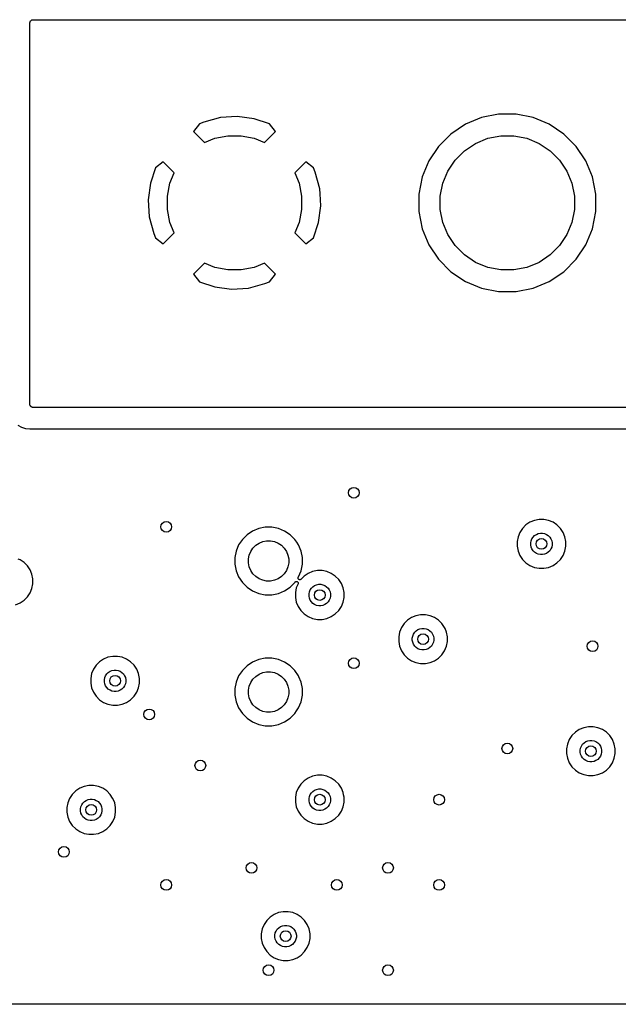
# Model space of a CAD drawing. Extents: x 1 to 139, y -76 to -1.
# Tile 4 of 13: x 24 to 46, y -76 to -39. Entities that reach past the tile are written whole.
import ezdxf

# ---------------------------------------------------------------- set-up
doc = ezdxf.new("R2010")
doc.units = 0
doc.header["$MEASUREMENT"] = 0
doc.layers.add('BLACK', color=7, linetype='CONTINUOUS')

msp = doc.modelspace()

# ---------------------------------------------------------------- linework, layer by layer
at = {"layer": 'BLACK', "linetype": 'CONTINUOUS'}
for p, q in [((24.13, -39.0252), (24.1313, -39.0133)), ((24.13, -39.0261), (24.13, -39.0252)), ((24.13, -39.0261), (24.13, -39.0261)), ((24.13, -39.0261), (24.13, -39.0261)), ((24.13, -39.027), (24.13, -39.0261)), ((24.13, -53.213), (24.13, -39.027)), ((24.1313, -39.0133), (24.1326, -39.0015)), ((24.1326, -39.0015), (24.1327, -39.001)), ((24.1327, -39.001), (24.1328, -39.0006)), ((24.1328, -39.0006), (24.1364, -38.9892)), ((24.1364, -38.9892), (24.1399, -38.9778)), ((24.1399, -38.9778), (24.1401, -38.9774)), ((24.1401, -38.9774), (24.1403, -38.977)), ((24.1403, -38.977), (24.146, -38.9665)), ((24.146, -38.9665), (24.1517, -38.956)), ((24.1517, -38.956), (24.152, -38.9556)), ((24.152, -38.9556), (24.1522, -38.9552)), ((24.1522, -38.9552), (24.1599, -38.9461)), ((24.1599, -38.9461), (24.1675, -38.9369)), ((24.1675, -38.9369), (24.1679, -38.9366)), ((24.1679, -38.9366), (24.1681, -38.9363)), ((24.1681, -38.9363), (24.1775, -38.9288)), ((24.1775, -38.9288), (24.1867, -38.9212)), ((24.1867, -38.9212), (24.1871, -38.921)), ((24.1871, -38.921), (24.1875, -38.9207)), ((24.1875, -38.9207), (24.1981, -38.9152)), ((24.1981, -38.9152), (24.2086, -38.9096)), ((24.2086, -38.9096), (24.209, -38.9095)), ((24.209, -38.9095), (24.2094, -38.9092)), ((24.2094, -38.9092), (24.2209, -38.9059)), ((24.2209, -38.9059), (24.2323, -38.9024)), ((24.2323, -38.9024), (24.2328, -38.9024)), ((24.2328, -38.9024), (24.2332, -38.9022)), ((24.2332, -38.9022), (24.2451, -38.9012)), ((24.2451, -38.9012), (24.257, -38.9)), ((24.257, -38.9), (59.6838, -38.9)), ((31.8559, -42.5063), (31.2268, -42.5474)), ((32.4808, -42.5887), (31.8559, -42.5063)), ((41.585, -42.42), (40.9474, -42.5468)), ((42.235, -42.42), (41.585, -42.42)), ((42.8726, -42.5468), (42.235, -42.42)), ((30.4496, -42.7795), (30.2285, -43.0671)), ((30.6139, -42.7115), (30.4496, -42.7795)), ((31.2268, -42.5474), (30.6139, -42.7115)), ((33.0531, -42.7831), (32.4808, -42.5887)), ((33.2715, -43.0671), (33.0531, -42.7831)), ((40.3469, -42.7956), (39.8064, -43.1567)), ((40.9474, -42.5468), (40.3469, -42.7956)), ((43.4731, -42.7956), (42.8726, -42.5468)), ((44.0136, -43.1567), (43.4731, -42.7956)), ((30.2285, -43.0671), (30.6366, -43.4752)), ((31.0208, -43.3161), (31.5038, -43.22)), ((31.5038, -43.22), (31.9962, -43.22)), ((31.9962, -43.22), (32.4792, -43.3161)), ((32.8634, -43.4752), (33.2715, -43.0671)), ((39.8064, -43.1567), (39.3467, -43.6164)), ((41.1808, -43.3161), (41.6638, -43.22)), ((41.6638, -43.22), (42.1562, -43.22)), ((42.1562, -43.22), (42.6392, -43.3161)), ((44.4733, -43.6164), (44.0136, -43.1567)), ((30.6366, -43.4752), (31.0208, -43.3161)), ((32.4792, -43.3161), (32.8634, -43.4752)), ((39.3467, -43.6164), (38.9856, -44.1569)), ((40.3163, -43.7781), (40.7258, -43.5045)), ((40.7258, -43.5045), (41.1808, -43.3161)), ((42.6392, -43.3161), (43.0942, -43.5045)), ((43.0942, -43.5045), (43.5037, -43.7781)), ((44.8344, -44.1569), (44.4733, -43.6164)), ((39.9681, -44.1263), (40.3163, -43.7781)), ((43.5037, -43.7781), (43.8519, -44.1263)), ((29.0971, -44.1985), (28.8131, -44.4169)), ((29.5052, -44.6066), (29.0971, -44.1985)), ((34.4029, -44.1985), (33.9948, -44.6066)), ((34.6905, -44.4196), (34.4029, -44.1985)), ((38.9856, -44.1569), (38.7368, -44.7574)), ((39.6945, -44.5358), (39.9681, -44.1263)), ((43.8519, -44.1263), (44.1255, -44.5358)), ((45.0832, -44.7574), (44.8344, -44.1569)), ((28.8131, -44.4169), (28.6187, -44.9892)), ((29.3461, -44.9908), (29.5052, -44.6066)), ((33.9948, -44.6066), (34.1539, -44.9908)), ((34.7585, -44.5839), (34.6905, -44.4196)), ((34.9226, -45.1968), (34.7585, -44.5839)), ((39.5061, -44.9908), (39.6945, -44.5358)), ((44.1255, -44.5358), (44.3139, -44.9908)), ((28.6187, -44.9892), (28.5363, -45.6141)), ((29.25, -45.4738), (29.3461, -44.9908)), ((34.1539, -44.9908), (34.25, -45.4738)), ((38.7368, -44.7574), (38.61, -45.395)), ((39.41, -45.4738), (39.5061, -44.9908)), ((44.3139, -44.9908), (44.41, -45.4738)), ((45.21, -45.395), (45.0832, -44.7574)), ((34.9353, -45.3908), (34.9226, -45.1968)), ((34.9637, -45.8258), (34.9353, -45.3908)), ((38.61, -45.395), (38.61, -46.045)), ((45.21, -46.045), (45.21, -45.395)), ((28.5363, -45.6141), (28.5774, -46.2432)), ((29.25, -45.9662), (29.25, -45.4738)), ((34.25, -45.4738), (34.25, -45.9662)), ((34.8813, -46.4508), (34.9637, -45.8258)), ((39.41, -45.9662), (39.41, -45.4738)), ((44.41, -45.4738), (44.41, -45.9662)), ((29.3461, -46.4492), (29.25, -45.9662)), ((34.25, -45.9662), (34.1539, -46.4492)), ((38.61, -46.045), (38.7368, -46.6826)), ((39.5061, -46.4492), (39.41, -45.9662)), ((44.41, -45.9662), (44.3139, -46.4492)), ((45.0832, -46.6826), (45.21, -46.045)), ((28.5774, -46.2432), (28.7415, -46.8561)), ((29.5052, -46.8334), (29.3461, -46.4492)), ((34.1539, -46.4492), (33.9948, -46.8334)), ((34.6869, -47.0231), (34.8813, -46.4508)), ((39.6945, -46.9042), (39.5061, -46.4492)), ((44.3139, -46.4492), (44.1255, -46.9042)), ((28.7415, -46.8561), (28.8095, -47.0204)), ((29.0971, -47.2415), (29.5052, -46.8334)), ((33.9948, -46.8334), (34.4029, -47.2415)), ((38.7368, -46.6826), (38.9856, -47.2831)), ((39.9681, -47.3137), (39.6945, -46.9042)), ((44.1255, -46.9042), (43.8519, -47.3137)), ((44.8344, -47.2831), (45.0832, -46.6826)), ((28.8095, -47.0204), (29.0971, -47.2415)), ((34.4029, -47.2415), (34.6869, -47.0231)), ((38.9856, -47.2831), (39.3467, -47.8236)), ((44.4733, -47.8236), (44.8344, -47.2831)), ((40.3163, -47.6619), (39.9681, -47.3137)), ((40.7258, -47.9355), (40.3163, -47.6619)), ((43.5037, -47.6619), (43.0942, -47.9355)), ((43.8519, -47.3137), (43.5037, -47.6619)), ((30.6366, -47.9648), (30.2285, -48.3729)), ((31.0208, -48.1239), (30.6366, -47.9648)), ((32.8634, -47.9648), (32.4792, -48.1239)), ((33.2715, -48.3729), (32.8634, -47.9648)), ((39.3467, -47.8236), (39.8064, -48.2833)), ((41.1808, -48.1239), (40.7258, -47.9355)), ((43.0942, -47.9355), (42.6392, -48.1239)), ((44.0136, -48.2833), (44.4733, -47.8236)), ((30.2285, -48.3729), (30.4469, -48.6569)), ((31.5038, -48.22), (31.0208, -48.1239)), ((31.9962, -48.22), (31.5038, -48.22)), ((32.4792, -48.1239), (31.9962, -48.22)), ((33.0504, -48.6605), (33.2715, -48.3729)), ((39.8064, -48.2833), (40.3469, -48.6444)), ((41.6638, -48.22), (41.1808, -48.1239)), ((42.1562, -48.22), (41.6638, -48.22)), ((42.6392, -48.1239), (42.1562, -48.22)), ((43.4731, -48.6444), (44.0136, -48.2833)), ((30.4469, -48.6569), (31.0192, -48.8513)), ((32.2732, -48.8926), (32.8861, -48.7285)), ((32.8861, -48.7285), (33.0504, -48.6605)), ((40.3469, -48.6444), (40.9474, -48.8932)), ((42.8726, -48.8932), (43.4731, -48.6444)), ((31.0192, -48.8513), (31.6441, -48.9337)), ((31.6441, -48.9337), (32.2732, -48.8926)), ((40.9474, -48.8932), (41.585, -49.02)), ((41.585, -49.02), (42.235, -49.02)), ((42.235, -49.02), (42.8726, -48.8932)), ((24.1312, -53.2249), (24.13, -53.213)), ((24.1322, -53.2368), (24.1312, -53.2249)), ((24.1324, -53.2372), (24.1322, -53.2368)), ((24.1324, -53.2377), (24.1324, -53.2372)), ((24.1359, -53.2491), (24.1324, -53.2377)), ((24.1392, -53.2606), (24.1359, -53.2491)), ((24.1395, -53.261), (24.1392, -53.2606)), ((24.1396, -53.2614), (24.1395, -53.261)), ((24.1452, -53.2719), (24.1396, -53.2614)), ((24.1507, -53.2825), (24.1452, -53.2719)), ((24.151, -53.2829), (24.1507, -53.2825)), ((24.1512, -53.2833), (24.151, -53.2829)), ((24.1588, -53.2925), (24.1512, -53.2833)), ((24.1663, -53.3019), (24.1588, -53.2925)), ((24.1666, -53.3021), (24.1663, -53.3019)), ((24.1669, -53.3025), (24.1666, -53.3021)), ((24.1761, -53.3101), (24.1669, -53.3025)), ((24.1852, -53.3178), (24.1761, -53.3101)), ((24.1856, -53.318), (24.1852, -53.3178)), ((24.186, -53.3183), (24.1856, -53.318)), ((24.1965, -53.324), (24.186, -53.3183)), ((24.207, -53.3297), (24.1965, -53.324)), ((24.2074, -53.3299), (24.207, -53.3297)), ((24.2078, -53.3301), (24.2074, -53.3299)), ((24.2192, -53.3336), (24.2078, -53.3301)), ((24.2306, -53.3372), (24.2192, -53.3336)), ((24.231, -53.3373), (24.2306, -53.3372)), ((24.2315, -53.3374), (24.231, -53.3373)), ((24.2433, -53.3387), (24.2315, -53.3374)), ((24.2552, -53.34), (24.2433, -53.3387)), ((24.2561, -53.34), (24.2552, -53.34)), ((24.257, -53.34), (24.2561, -53.34)), ((24.2561, -53.34), (24.2561, -53.34)), ((24.2561, -53.34), (24.2561, -53.34)), ((84.963, -53.34), (24.257, -53.34)), ((23.6857, -54.0049), (23.824, -54.0788)), ((23.824, -54.0788), (23.974, -54.1243)), ((23.974, -54.1243), (24.1331, -54.14)), ((24.1331, -54.14), (85.0869, -54.14)), ((42.9151, -57.5469), (42.7499, -57.6153)), ((43.0906, -57.512), (42.9151, -57.5469)), ((43.2694, -57.512), (43.0906, -57.512)), ((43.4449, -57.5469), (43.2694, -57.512)), ((43.6101, -57.6153), (43.4449, -57.5469)), ((32.6531, -57.8453), (32.4241, -57.9402)), ((32.8961, -57.797), (32.6531, -57.8453)), ((33.1439, -57.797), (32.8961, -57.797)), ((33.3869, -57.8453), (33.1439, -57.797)), ((33.6159, -57.9402), (33.3869, -57.8453)), ((42.4747, -57.8412), (42.3753, -57.9899)), ((42.6012, -57.7147), (42.4747, -57.8412)), ((42.7499, -57.6153), (42.6012, -57.7147)), ((43.7588, -57.7147), (43.6101, -57.6153)), ((43.8853, -57.8412), (43.7588, -57.7147)), ((43.9847, -57.9899), (43.8853, -57.8412)), ((32.0429, -58.2531), (31.9052, -58.4591)), ((32.2181, -58.0778), (32.0429, -58.2531)), ((32.4241, -57.9402), (32.2181, -58.0778)), ((33.8219, -58.0778), (33.6159, -57.9402)), ((33.9972, -58.2531), (33.8219, -58.0778)), ((34.0683, -58.3596), (33.9972, -58.2531)), ((42.3069, -58.1551), (42.272, -58.3306)), ((42.3753, -57.9899), (42.3069, -58.1551)), ((42.7954, -58.3033), (42.8255, -58.2305)), ((42.8255, -58.2305), (42.8693, -58.165)), ((42.8693, -58.165), (42.925, -58.1093)), ((42.925, -58.1093), (42.9905, -58.0655)), ((42.9905, -58.0655), (43.0633, -58.0354)), ((43.0633, -58.0354), (43.1406, -58.02)), ((43.1406, -58.02), (43.2194, -58.02)), ((43.2194, -58.02), (43.2967, -58.0354)), ((43.2967, -58.0354), (43.3695, -58.0655)), ((43.3695, -58.0655), (43.435, -58.1093)), ((43.435, -58.1093), (43.4907, -58.165)), ((43.4907, -58.165), (43.5345, -58.2305)), ((43.5345, -58.2305), (43.5646, -58.3033)), ((44.0531, -58.1551), (43.9847, -57.9899)), ((44.088, -58.3306), (44.0531, -58.1551)), ((31.9052, -58.4591), (31.8103, -58.6881)), ((32.3554, -58.6997), (32.4374, -58.5769)), ((32.4374, -58.5769), (32.5419, -58.4724)), ((32.5419, -58.4724), (32.6647, -58.3904)), ((32.6647, -58.3904), (32.8012, -58.3338)), ((32.8012, -58.3338), (32.9461, -58.305)), ((32.9461, -58.305), (33.0939, -58.305)), ((33.0939, -58.305), (33.2388, -58.3338)), ((33.2388, -58.3338), (33.3753, -58.3904)), ((33.3753, -58.3904), (33.4981, -58.4724)), ((33.4981, -58.4724), (33.6026, -58.5769)), ((33.6026, -58.5769), (33.6846, -58.6997)), ((34.1348, -58.4591), (34.0683, -58.3596)), ((34.0683, -58.3596), (34.0683, -58.3596)), ((34.2297, -58.6881), (34.1348, -58.4591)), ((42.272, -58.3306), (42.272, -58.5094)), ((42.272, -58.5094), (42.3069, -58.6849)), ((42.78, -58.3806), (42.7954, -58.3033)), ((42.78, -58.4594), (42.78, -58.3806)), ((42.7954, -58.5367), (42.78, -58.4594)), ((42.8255, -58.6095), (42.7954, -58.5367)), ((42.8693, -58.675), (42.8255, -58.6095)), ((43.5345, -58.6095), (43.4907, -58.675)), ((43.5646, -58.5367), (43.5345, -58.6095)), ((43.5646, -58.3033), (43.58, -58.3806)), ((43.58, -58.4594), (43.5646, -58.5367)), ((43.58, -58.3806), (43.58, -58.4594)), ((44.0531, -58.6849), (44.088, -58.5094)), ((44.088, -58.5094), (44.088, -58.3306)), ((23.7676, -59.0117), (23.6995, -58.9835)), ((23.9163, -59.1111), (23.7676, -59.0117)), ((31.8103, -58.6881), (31.762, -58.9311)), ((31.762, -58.9311), (31.762, -59.1789)), ((32.27, -58.9811), (32.2988, -58.8362)), ((32.27, -59.1289), (32.27, -58.9811)), ((32.2988, -58.8362), (32.3554, -58.6997)), ((33.6846, -58.6997), (33.7412, -58.8362)), ((33.7412, -58.8362), (33.77, -58.9811)), ((33.77, -58.9811), (33.77, -59.1289)), ((34.278, -58.9311), (34.2297, -58.6881)), ((34.278, -59.1789), (34.278, -58.9311)), ((42.3069, -58.6849), (42.3753, -58.8501)), ((42.3753, -58.8501), (42.4747, -58.9988)), ((42.4747, -58.9988), (42.6012, -59.1253)), ((42.925, -58.7307), (42.8693, -58.675)), ((42.9905, -58.7745), (42.925, -58.7307)), ((43.0633, -58.8046), (42.9905, -58.7745)), ((43.1406, -58.82), (43.0633, -58.8046)), ((43.2194, -58.82), (43.1406, -58.82)), ((43.2967, -58.8046), (43.2194, -58.82)), ((43.3695, -58.7745), (43.2967, -58.8046)), ((43.435, -58.7307), (43.3695, -58.7745)), ((43.4907, -58.675), (43.435, -58.7307)), ((43.7588, -59.1253), (43.8853, -58.9988)), ((43.8853, -58.9988), (43.9847, -58.8501)), ((43.9847, -58.8501), (44.0531, -58.6849)), ((24.0428, -59.2376), (23.9163, -59.1111)), ((24.1422, -59.3863), (24.0428, -59.2376)), ((24.2106, -59.5515), (24.1422, -59.3863)), ((31.762, -59.1789), (31.8103, -59.4219)), ((32.2988, -59.2738), (32.27, -59.1289)), ((32.3554, -59.4103), (32.2988, -59.2738)), ((33.7412, -59.2738), (33.6846, -59.4103)), ((33.77, -59.1289), (33.7412, -59.2738)), ((34.2297, -59.4219), (34.278, -59.1789)), ((42.6012, -59.1253), (42.7499, -59.2247)), ((42.7499, -59.2247), (42.9151, -59.2931)), ((42.9151, -59.2931), (43.0906, -59.328)), ((43.0906, -59.328), (43.2694, -59.328)), ((43.2694, -59.328), (43.4449, -59.2931)), ((43.4449, -59.2931), (43.6101, -59.2247)), ((43.6101, -59.2247), (43.7588, -59.1253)), ((24.2455, -59.727), (24.2106, -59.5515)), ((24.2455, -59.9058), (24.2455, -59.727)), ((31.8103, -59.4219), (31.9052, -59.6509)), ((31.9052, -59.6509), (32.0428, -59.8569)), ((32.4374, -59.5331), (32.3554, -59.4103)), ((32.5419, -59.6376), (32.4374, -59.5331)), ((32.6647, -59.7196), (32.5419, -59.6376)), ((32.8012, -59.7762), (32.6647, -59.7196)), ((33.3753, -59.7196), (33.2388, -59.7762)), ((33.4981, -59.6376), (33.3753, -59.7196)), ((33.6026, -59.5331), (33.4981, -59.6376)), ((33.6846, -59.4103), (33.6026, -59.5331)), ((34.1195, -59.6929), (34.1202, -59.6862)), ((34.12, -59.6981), (34.1195, -59.6929)), ((34.1195, -59.6929), (34.1195, -59.6929)), ((34.1195, -59.6929), (34.1195, -59.6929)), ((34.1207, -59.7052), (34.12, -59.6981)), ((34.1202, -59.6862), (34.1207, -59.6806)), ((34.1207, -59.6806), (34.1224, -59.6751)), ((34.1207, -59.6806), (34.1207, -59.6806)), ((34.1207, -59.6806), (34.1207, -59.6806)), ((34.1207, -59.7053), (34.1207, -59.7052)), ((34.1207, -59.7052), (34.1207, -59.7052)), ((34.1225, -59.7114), (34.1207, -59.7053)), ((34.1224, -59.6751), (34.1243, -59.6688)), ((34.1242, -59.7171), (34.1225, -59.7114)), ((34.1271, -59.7227), (34.1242, -59.7171)), ((34.1242, -59.7171), (34.1242, -59.7171)), ((34.1242, -59.7171), (34.1242, -59.7171)), ((34.1243, -59.6688), (34.1244, -59.6687)), ((34.1244, -59.6687), (34.1273, -59.6633)), ((34.1244, -59.6687), (34.1244, -59.6687)), ((34.13, -59.7281), (34.1271, -59.7227)), ((34.1273, -59.6633), (34.1302, -59.6578)), ((34.1336, -59.7325), (34.13, -59.7281)), ((34.13, -59.7281), (34.13, -59.7281)), ((34.13, -59.7281), (34.13, -59.7281)), ((34.1302, -59.6578), (34.1348, -59.6509)), ((34.1302, -59.6578), (34.1302, -59.6578)), ((34.1302, -59.6578), (34.1302, -59.6578)), ((34.1302, -59.6578), (34.1302, -59.6578)), ((34.1378, -59.7377), (34.1336, -59.7325)), ((34.1348, -59.6509), (34.2297, -59.4219)), ((34.1422, -59.7414), (34.1378, -59.7377)), ((34.1378, -59.7377), (34.1378, -59.7377)), ((34.1378, -59.7377), (34.1378, -59.7377)), ((34.1473, -59.7456), (34.1422, -59.7414)), ((34.1473, -59.7457), (34.1473, -59.7456)), ((34.1473, -59.7456), (34.1473, -59.7456)), ((34.1528, -59.7486), (34.1473, -59.7457)), ((34.1582, -59.7516), (34.1528, -59.7486)), ((34.1646, -59.7536), (34.1582, -59.7516)), ((34.1582, -59.7516), (34.1582, -59.7516)), ((34.1582, -59.7516), (34.1582, -59.7516)), ((34.17, -59.7553), (34.1646, -59.7536)), ((34.1701, -59.7553), (34.17, -59.7553)), ((34.17, -59.7553), (34.17, -59.7553)), ((34.1762, -59.7559), (34.1701, -59.7553)), ((34.1823, -59.7566), (34.1762, -59.7559)), ((34.1824, -59.7566), (34.1823, -59.7566)), ((34.1883, -59.7561), (34.1824, -59.7566)), ((34.1824, -59.7566), (34.1824, -59.7566)), ((34.1947, -59.7555), (34.1883, -59.7561)), ((34.2007, -59.7538), (34.1947, -59.7555)), ((34.1947, -59.7555), (34.1947, -59.7555)), ((34.1947, -59.7555), (34.1947, -59.7555)), ((34.2066, -59.7521), (34.2007, -59.7538)), ((34.212, -59.7492), (34.2066, -59.752)), ((34.2066, -59.752), (34.2066, -59.752)), ((34.2066, -59.752), (34.2066, -59.7521)), ((34.2176, -59.7464), (34.212, -59.7492)), ((34.2228, -59.7422), (34.2176, -59.7463)), ((34.2176, -59.7463), (34.2176, -59.7463)), ((34.2176, -59.7463), (34.2176, -59.7464)), ((34.2273, -59.7386), (34.2228, -59.7422)), ((34.2279, -59.738), (34.2273, -59.7386)), ((34.3462, -59.6197), (34.2279, -59.738)), ((34.4949, -59.5203), (34.3462, -59.6197)), ((34.6601, -59.4519), (34.4949, -59.5203)), ((34.8356, -59.417), (34.6601, -59.4519)), ((35.0144, -59.417), (34.8356, -59.417)), ((35.1899, -59.4519), (35.0144, -59.417)), ((35.3551, -59.5203), (35.1899, -59.4519)), ((35.5038, -59.6197), (35.3551, -59.5203)), ((35.6303, -59.7462), (35.5038, -59.6197)), ((35.7297, -59.8949), (35.6303, -59.7462)), ((24.1422, -60.2465), (24.2106, -60.0813)), ((24.2106, -60.0813), (24.2455, -59.9058)), ((32.0428, -59.8569), (32.2181, -60.0322)), ((32.2181, -60.0322), (32.4241, -60.1698)), ((32.9461, -59.805), (32.8012, -59.7762)), ((33.0939, -59.805), (32.9461, -59.805)), ((33.2388, -59.7762), (33.0939, -59.805)), ((33.6159, -60.1698), (33.8219, -60.0322)), ((33.8219, -60.0322), (33.9972, -59.8569)), ((33.9972, -59.8569), (34.0044, -59.846)), ((34.0044, -59.846), (34.0049, -59.8453)), ((34.0049, -59.8453), (34.0095, -59.8399)), ((34.0095, -59.8399), (34.0129, -59.8358)), ((34.0129, -59.8358), (34.0176, -59.8321)), ((34.0129, -59.8358), (34.0129, -59.8358)), ((34.0129, -59.8358), (34.0129, -59.8358)), ((34.0519, -60.0601), (34.017, -60.2356)), ((34.0176, -59.8321), (34.0226, -59.8281)), ((34.0226, -59.8281), (34.0279, -59.8253)), ((34.0226, -59.8281), (34.0226, -59.8281)), ((34.0226, -59.8281), (34.0226, -59.8281)), ((34.0279, -59.8253), (34.0336, -59.8224)), ((34.0336, -59.8223), (34.0391, -59.8207)), ((34.0336, -59.8224), (34.0336, -59.8223)), ((34.0336, -59.8224), (34.0336, -59.8224)), ((34.0391, -59.8207), (34.0455, -59.8189)), ((34.0455, -59.8189), (34.0514, -59.8184)), ((34.0455, -59.8189), (34.0455, -59.8189)), ((34.0455, -59.8189), (34.0455, -59.8189)), ((34.0514, -59.8184), (34.0578, -59.8178)), ((34.1159, -59.9056), (34.0519, -60.0601)), ((34.0578, -59.8178), (34.0578, -59.8178)), ((34.0578, -59.8178), (34.0579, -59.8178)), ((34.0579, -59.8178), (34.0642, -59.8185)), ((34.0642, -59.8185), (34.0701, -59.8191)), ((34.0701, -59.8191), (34.0702, -59.8191)), ((34.0702, -59.8191), (34.0702, -59.8191)), ((34.0702, -59.8191), (34.0764, -59.821)), ((34.0764, -59.821), (34.082, -59.8228)), ((34.082, -59.8228), (34.082, -59.8228)), ((34.082, -59.8228), (34.082, -59.8228)), ((34.082, -59.8228), (34.0877, -59.8259)), ((34.0877, -59.8259), (34.0928, -59.8287)), ((34.0928, -59.8287), (34.0929, -59.8287)), ((34.0929, -59.8287), (34.0929, -59.8287)), ((34.0929, -59.8287), (34.0976, -59.8326)), ((34.0976, -59.8326), (34.1024, -59.8366)), ((34.1024, -59.8366), (34.1024, -59.8366)), ((34.1024, -59.8366), (34.1024, -59.8367)), ((34.1024, -59.8367), (34.1062, -59.8413)), ((34.1062, -59.8413), (34.1102, -59.8462)), ((34.1102, -59.8462), (34.1102, -59.8463)), ((34.1102, -59.8463), (34.1102, -59.8463)), ((34.1102, -59.8463), (34.1128, -59.8511)), ((34.1128, -59.8511), (34.116, -59.8572)), ((34.1178, -59.8993), (34.1159, -59.9056)), ((34.116, -59.8572), (34.116, -59.8572)), ((34.116, -59.8572), (34.116, -59.8572)), ((34.116, -59.8572), (34.1178, -59.8632)), ((34.1178, -59.8632), (34.1196, -59.8691)), ((34.1195, -59.8938), (34.1178, -59.8993)), ((34.1202, -59.8868), (34.1195, -59.8937)), ((34.1195, -59.8937), (34.1195, -59.8938)), ((34.1195, -59.8938), (34.1195, -59.8938)), ((34.1196, -59.8691), (34.1196, -59.8691)), ((34.1196, -59.8691), (34.1196, -59.8691)), ((34.1196, -59.8691), (34.1201, -59.8751)), ((34.1201, -59.8751), (34.1207, -59.8814)), ((34.1207, -59.8814), (34.1202, -59.8868)), ((34.1207, -59.8814), (34.1207, -59.8814)), ((34.1207, -59.8814), (34.1207, -59.8814)), ((34.5705, -60.1355), (34.6143, -60.07)), ((34.6143, -60.07), (34.67, -60.0143)), ((34.67, -60.0143), (34.7355, -59.9705)), ((34.7355, -59.9705), (34.8083, -59.9404)), ((34.8083, -59.9404), (34.8856, -59.925)), ((34.8856, -59.925), (34.9644, -59.925)), ((34.9644, -59.925), (35.0417, -59.9404)), ((35.0417, -59.9404), (35.1145, -59.9705)), ((35.1145, -59.9705), (35.18, -60.0143)), ((35.18, -60.0143), (35.2357, -60.07)), ((35.2357, -60.07), (35.2795, -60.1355)), ((35.7981, -60.0601), (35.7297, -59.8949)), ((35.833, -60.2356), (35.7981, -60.0601)), ((23.9163, -60.5217), (24.0428, -60.3952)), ((24.0428, -60.3952), (24.1422, -60.2465)), ((32.4241, -60.1698), (32.6531, -60.2647)), ((32.6531, -60.2647), (32.8961, -60.313)), ((32.8961, -60.313), (33.1439, -60.313)), ((33.1439, -60.313), (33.3869, -60.2647)), ((33.3869, -60.2647), (33.6159, -60.1698)), ((34.017, -60.2356), (34.017, -60.4144)), ((34.017, -60.4144), (34.0519, -60.5899)), ((34.525, -60.2856), (34.5404, -60.2083)), ((34.525, -60.3644), (34.525, -60.2856)), ((34.5404, -60.4417), (34.525, -60.3644)), ((34.5404, -60.2083), (34.5705, -60.1355)), ((34.5705, -60.5145), (34.5404, -60.4417)), ((35.2795, -60.1355), (35.3096, -60.2083)), ((35.3096, -60.4417), (35.2795, -60.5145)), ((35.3096, -60.2083), (35.325, -60.2856)), ((35.325, -60.3644), (35.3096, -60.4417)), ((35.325, -60.2856), (35.325, -60.3644)), ((35.7981, -60.5899), (35.833, -60.4144)), ((35.833, -60.4144), (35.833, -60.2356)), ((23.6024, -60.6895), (23.7676, -60.6211)), ((23.7676, -60.6211), (23.9163, -60.5217)), ((34.0519, -60.5899), (34.1203, -60.7551)), ((34.1203, -60.7551), (34.2197, -60.9038)), ((34.6143, -60.58), (34.5705, -60.5145)), ((34.67, -60.6357), (34.6143, -60.58)), ((34.7355, -60.6795), (34.67, -60.6357)), ((34.8083, -60.7096), (34.7355, -60.6795)), ((34.8856, -60.725), (34.8083, -60.7096)), ((34.9644, -60.725), (34.8856, -60.725)), ((35.0417, -60.7096), (34.9644, -60.725)), ((35.1145, -60.6795), (35.0417, -60.7096)), ((35.18, -60.6357), (35.1145, -60.6795)), ((35.2357, -60.58), (35.18, -60.6357)), ((35.2795, -60.5145), (35.2357, -60.58)), ((35.6303, -60.9038), (35.7297, -60.7551)), ((35.7297, -60.7551), (35.7981, -60.5899)), ((34.2197, -60.9038), (34.3462, -61.0303)), ((34.3462, -61.0303), (34.4949, -61.1297)), ((34.4949, -61.1297), (34.6601, -61.1981)), ((34.6601, -61.1981), (34.8356, -61.233)), ((35.0144, -61.233), (35.1899, -61.1981)), ((35.1899, -61.1981), (35.3551, -61.1297)), ((35.3551, -61.1297), (35.5038, -61.0303)), ((35.5038, -61.0303), (35.6303, -60.9038)), ((38.3415, -61.1637), (38.1928, -61.2631)), ((38.5067, -61.0953), (38.3415, -61.1637)), ((38.6822, -61.0604), (38.5067, -61.0953)), ((38.861, -61.0604), (38.6822, -61.0604)), ((39.0365, -61.0953), (38.861, -61.0604)), ((39.2017, -61.1637), (39.0365, -61.0953)), ((39.3504, -61.2631), (39.2017, -61.1637)), ((34.8356, -61.233), (35.0144, -61.233)), ((37.9669, -61.5383), (37.8985, -61.7035)), ((38.0663, -61.3896), (37.9669, -61.5383)), ((38.1928, -61.2631), (38.0663, -61.3896)), ((38.5821, -61.6139), (38.6549, -61.5838)), ((38.6549, -61.5838), (38.7322, -61.5684)), ((38.7322, -61.5684), (38.811, -61.5684)), ((38.811, -61.5684), (38.8883, -61.5838)), ((38.8883, -61.5838), (38.9611, -61.6139)), ((39.4769, -61.3896), (39.3504, -61.2631)), ((39.5763, -61.5383), (39.4769, -61.3896)), ((39.5888, -61.5686), (39.5763, -61.5383)), ((39.6447, -61.7035), (39.5888, -61.5686)), ((37.8985, -61.7035), (37.8636, -61.879)), ((37.8636, -61.879), (37.8636, -62.0578)), ((38.3716, -61.929), (38.387, -61.8517)), ((38.3716, -62.0078), (38.3716, -61.929)), ((38.387, -61.8517), (38.4171, -61.7789)), ((38.4171, -61.7789), (38.4609, -61.7134)), ((38.4609, -61.7134), (38.5166, -61.6577)), ((38.5166, -61.6577), (38.5821, -61.6139)), ((38.9611, -61.6139), (39.0266, -61.6577)), ((39.0266, -61.6577), (39.0823, -61.7134)), ((39.0823, -61.7134), (39.1261, -61.7789)), ((39.1261, -61.7789), (39.1562, -61.8517)), ((39.1562, -61.8517), (39.1716, -61.929)), ((39.1716, -61.929), (39.1716, -62.0078)), ((39.6796, -61.879), (39.6447, -61.7035)), ((39.6796, -62.0578), (39.6796, -61.879)), ((37.8636, -62.0578), (37.8985, -62.2333)), ((37.8985, -62.2333), (37.9669, -62.3985)), ((38.387, -62.0851), (38.3716, -62.0078)), ((38.4171, -62.1579), (38.387, -62.0851)), ((38.4609, -62.2234), (38.4171, -62.1579)), ((38.5166, -62.2791), (38.4609, -62.2234)), ((38.5821, -62.3229), (38.5166, -62.2791)), ((38.6549, -62.353), (38.5821, -62.3229)), ((38.9611, -62.3229), (38.8883, -62.353)), ((39.0266, -62.2791), (38.9611, -62.3229)), ((39.0823, -62.2234), (39.0266, -62.2791)), ((39.1261, -62.1579), (39.0823, -62.2234)), ((39.1562, -62.0851), (39.1261, -62.1579)), ((39.1716, -62.0078), (39.1562, -62.0851)), ((39.5763, -62.3985), (39.6447, -62.2333)), ((39.6447, -62.2333), (39.6796, -62.0578)), ((27.0401, -62.6439), (26.8749, -62.7123)), ((27.2156, -62.609), (27.0401, -62.6439)), ((27.3944, -62.609), (27.2156, -62.609)), ((27.5699, -62.6439), (27.3944, -62.609)), ((27.7351, -62.7123), (27.5699, -62.6439)), ((32.8961, -62.677), (32.6531, -62.7253)), ((33.1439, -62.677), (32.8961, -62.677)), ((33.3869, -62.7253), (33.1439, -62.677)), ((37.9669, -62.3985), (38.0663, -62.5472)), ((38.0663, -62.5472), (38.1928, -62.6737)), ((38.1928, -62.6737), (38.3415, -62.7731)), ((38.7322, -62.3684), (38.6549, -62.353)), ((38.811, -62.3684), (38.7322, -62.3684)), ((38.8883, -62.353), (38.811, -62.3684)), ((39.2017, -62.7731), (39.3504, -62.6737)), ((39.3504, -62.6737), (39.4769, -62.5472)), ((39.4769, -62.5472), (39.5763, -62.3985)), ((26.5997, -62.9382), (26.5003, -63.0869)), ((26.7262, -62.8117), (26.5997, -62.9382)), ((26.8749, -62.7123), (26.7262, -62.8117)), ((27.8838, -62.8117), (27.7351, -62.7123)), ((28.0103, -62.9382), (27.8838, -62.8117)), ((28.1097, -63.0869), (28.0103, -62.9382)), ((32.2181, -62.9578), (32.0428, -63.1331)), ((32.4241, -62.8202), (32.2181, -62.9578)), ((32.6531, -62.7253), (32.4241, -62.8202)), ((33.6159, -62.8202), (33.3869, -62.7253)), ((33.8219, -62.9578), (33.6159, -62.8202)), ((33.9972, -63.1331), (33.8219, -62.9578)), ((38.3415, -62.7731), (38.5067, -62.8415)), ((38.5067, -62.8415), (38.6822, -62.8764)), ((38.6822, -62.8764), (38.861, -62.8764)), ((38.861, -62.8764), (39.0365, -62.8415)), ((39.0365, -62.8415), (39.2017, -62.7731)), ((26.4319, -63.2521), (26.397, -63.4276)), ((26.397, -63.4276), (26.397, -63.6064)), ((26.5003, -63.0869), (26.4319, -63.2521)), ((26.905, -63.4776), (26.9204, -63.4003)), ((26.9204, -63.4003), (26.9505, -63.3275)), ((26.9505, -63.3275), (26.9943, -63.262)), ((26.9943, -63.262), (27.05, -63.2063)), ((27.05, -63.2063), (27.1155, -63.1625)), ((27.1155, -63.1625), (27.1883, -63.1324)), ((27.1883, -63.1324), (27.2656, -63.117)), ((27.2656, -63.117), (27.3444, -63.117)), ((27.3444, -63.117), (27.4217, -63.1324)), ((27.4217, -63.1324), (27.4945, -63.1625)), ((27.4945, -63.1625), (27.56, -63.2063)), ((27.56, -63.2063), (27.6157, -63.262)), ((27.6157, -63.262), (27.6595, -63.3275)), ((27.6595, -63.3275), (27.6896, -63.4003)), ((27.6896, -63.4003), (27.705, -63.4776)), ((28.1781, -63.2521), (28.1097, -63.0869)), ((28.213, -63.4276), (28.1781, -63.2521)), ((28.213, -63.6064), (28.213, -63.4276)), ((31.9052, -63.3391), (31.8103, -63.5681)), ((32.0428, -63.1331), (31.9052, -63.3391)), ((32.4374, -63.4569), (32.5419, -63.3524)), ((32.5419, -63.3524), (32.6647, -63.2704)), ((32.6647, -63.2704), (32.8012, -63.2138)), ((32.8012, -63.2138), (32.9461, -63.185)), ((32.9461, -63.185), (33.0939, -63.185)), ((33.0939, -63.185), (33.2388, -63.2138)), ((33.2388, -63.2138), (33.3753, -63.2704)), ((33.3753, -63.2704), (33.4981, -63.3524)), ((33.4981, -63.3524), (33.6026, -63.4569)), ((34.1348, -63.3391), (33.9972, -63.1331)), ((34.1474, -63.3695), (34.1348, -63.3391)), ((34.2297, -63.5681), (34.1474, -63.3695)), ((26.397, -63.6064), (26.4319, -63.7819)), ((26.4319, -63.7819), (26.5003, -63.9471)), ((26.905, -63.5564), (26.905, -63.4776)), ((26.9204, -63.6337), (26.905, -63.5564)), ((26.9505, -63.7065), (26.9204, -63.6337)), ((26.9943, -63.772), (26.9505, -63.7065)), ((27.05, -63.8277), (26.9943, -63.772)), ((27.6157, -63.772), (27.56, -63.8277)), ((27.6595, -63.7065), (27.6157, -63.772)), ((27.6896, -63.6337), (27.6595, -63.7065)), ((27.705, -63.5564), (27.6896, -63.6337)), ((27.705, -63.4776), (27.705, -63.5564)), ((28.1097, -63.9471), (28.1781, -63.7819)), ((28.1781, -63.7819), (28.213, -63.6064)), ((31.8103, -63.5681), (31.762, -63.8111)), ((32.27, -63.8611), (32.2988, -63.7162)), ((32.2988, -63.7162), (32.3554, -63.5797)), ((32.3554, -63.5797), (32.4374, -63.4569)), ((33.6026, -63.4569), (33.6846, -63.5797)), ((33.6846, -63.5797), (33.7412, -63.7162)), ((33.7412, -63.7162), (33.77, -63.8611)), ((34.278, -63.8111), (34.2297, -63.5681)), ((26.5003, -63.9471), (26.5997, -64.0958)), ((26.5997, -64.0958), (26.7262, -64.2223)), ((27.1155, -63.8715), (27.05, -63.8277)), ((27.1883, -63.9016), (27.1155, -63.8715)), ((27.2656, -63.917), (27.1883, -63.9016)), ((27.3444, -63.917), (27.2656, -63.917)), ((27.4217, -63.9016), (27.3444, -63.917)), ((27.4945, -63.8715), (27.4217, -63.9016)), ((27.56, -63.8277), (27.4945, -63.8715)), ((27.8838, -64.2223), (28.0103, -64.0958)), ((28.0103, -64.0958), (28.1097, -63.9471)), ((31.762, -63.8111), (31.762, -64.0589)), ((31.762, -64.0589), (31.8103, -64.3019)), ((32.27, -64.0089), (32.27, -63.8611)), ((32.2988, -64.1538), (32.27, -64.0089)), ((32.3554, -64.2903), (32.2988, -64.1538)), ((33.7412, -64.1538), (33.6846, -64.2903)), ((33.77, -64.0089), (33.7412, -64.1538)), ((33.77, -63.8611), (33.77, -64.0089)), ((34.2297, -64.3019), (34.278, -64.0589)), ((34.278, -64.0589), (34.278, -63.8111)), ((26.7262, -64.2223), (26.8749, -64.3217)), ((26.8749, -64.3217), (27.0401, -64.3901)), ((27.0401, -64.3901), (27.2156, -64.425)), ((27.2156, -64.425), (27.3944, -64.425)), ((27.3944, -64.425), (27.5699, -64.3901)), ((27.5699, -64.3901), (27.7351, -64.3217)), ((27.7351, -64.3217), (27.8838, -64.2223)), ((31.8103, -64.3019), (31.9052, -64.5309)), ((32.4374, -64.4131), (32.3554, -64.2903)), ((32.5419, -64.5176), (32.4374, -64.4131)), ((32.6647, -64.5996), (32.5419, -64.5176)), ((33.4981, -64.5176), (33.3753, -64.5996)), ((33.6026, -64.4131), (33.4981, -64.5176)), ((33.6846, -64.2903), (33.6026, -64.4131)), ((34.1348, -64.5309), (34.2297, -64.3019)), ((31.9052, -64.5309), (32.0428, -64.7369)), ((32.0428, -64.7369), (32.2181, -64.9122)), ((32.8012, -64.6562), (32.6647, -64.5996)), ((32.9461, -64.685), (32.8012, -64.6562)), ((33.0939, -64.685), (32.9461, -64.685)), ((33.2388, -64.6562), (33.0939, -64.685)), ((33.3753, -64.5996), (33.2388, -64.6562)), ((33.8219, -64.9122), (33.9972, -64.7369)), ((33.9972, -64.7369), (34.0626, -64.639)), ((34.0626, -64.639), (34.1348, -64.5309)), ((34.0626, -64.639), (34.0626, -64.639)), ((32.2181, -64.9122), (32.4241, -65.0498)), ((32.4241, -65.0498), (32.6531, -65.1447)), ((32.6531, -65.1447), (32.8961, -65.193)), ((32.8961, -65.193), (33.1439, -65.193)), ((33.1439, -65.193), (33.3869, -65.1447)), ((33.3869, -65.1447), (33.6159, -65.0498)), ((33.6159, -65.0498), (33.8219, -64.9122)), ((44.9311, -65.2295), (44.7556, -65.2644)), ((45.1099, -65.2295), (44.9311, -65.2295)), ((45.2854, -65.2644), (45.1099, -65.2295)), ((44.3152, -65.5587), (44.2158, -65.7074)), ((44.4417, -65.4322), (44.3152, -65.5587)), ((44.5904, -65.3328), (44.4417, -65.4322)), ((44.7556, -65.2644), (44.5904, -65.3328)), ((45.4506, -65.3328), (45.2854, -65.2644)), ((45.5993, -65.4322), (45.4506, -65.3328)), ((45.7258, -65.5587), (45.5993, -65.4322)), ((45.8252, -65.7074), (45.7258, -65.5587)), ((44.1474, -65.8726), (44.1125, -66.0481)), ((44.2158, -65.7074), (44.1474, -65.8726)), ((44.6359, -66.0208), (44.666, -65.948)), ((44.666, -65.948), (44.7098, -65.8825)), ((44.7098, -65.8825), (44.7655, -65.8268)), ((44.7655, -65.8268), (44.831, -65.783)), ((44.831, -65.783), (44.9038, -65.7529)), ((44.9038, -65.7529), (44.9811, -65.7375)), ((44.9811, -65.7375), (45.0599, -65.7375)), ((45.0599, -65.7375), (45.1372, -65.7529)), ((45.1372, -65.7529), (45.21, -65.783)), ((45.21, -65.783), (45.2755, -65.8268)), ((45.2755, -65.8268), (45.3312, -65.8825)), ((45.3312, -65.8825), (45.375, -65.948)), ((45.375, -65.948), (45.4051, -66.0208)), ((45.8936, -65.8726), (45.8252, -65.7074)), ((45.9285, -66.0481), (45.8936, -65.8726)), ((44.1125, -66.0481), (44.1125, -66.2269)), ((44.1125, -66.2269), (44.1474, -66.4024)), ((44.6205, -66.0981), (44.6359, -66.0208)), ((44.6205, -66.1769), (44.6205, -66.0981)), ((44.6359, -66.2542), (44.6205, -66.1769)), ((44.666, -66.327), (44.6359, -66.2542)), ((44.7098, -66.3925), (44.666, -66.327)), ((45.375, -66.327), (45.3312, -66.3925)), ((45.4051, -66.2542), (45.375, -66.327)), ((45.4051, -66.0208), (45.4205, -66.0981)), ((45.4205, -66.1769), (45.4051, -66.2542)), ((45.4205, -66.0981), (45.4205, -66.1769)), ((45.8936, -66.4024), (45.9285, -66.2269)), ((45.9285, -66.2269), (45.9285, -66.0481)), ((44.1474, -66.4024), (44.2158, -66.5676)), ((44.2158, -66.5676), (44.3152, -66.7163)), ((44.3152, -66.7163), (44.4417, -66.8428)), ((44.7655, -66.4482), (44.7098, -66.3925)), ((44.831, -66.492), (44.7655, -66.4482)), ((44.9038, -66.5221), (44.831, -66.492)), ((44.9811, -66.5375), (44.9038, -66.5221)), ((45.0599, -66.5375), (44.9811, -66.5375)), ((45.1372, -66.5221), (45.0599, -66.5375)), ((45.21, -66.492), (45.1372, -66.5221)), ((45.2755, -66.4482), (45.21, -66.492)), ((45.3312, -66.3925), (45.2755, -66.4482)), ((45.5993, -66.8428), (45.7258, -66.7163)), ((45.7258, -66.7163), (45.8252, -66.5676)), ((45.8252, -66.5676), (45.8936, -66.4024)), ((34.6601, -67.0719), (34.4949, -67.1403)), ((34.8356, -67.037), (34.6601, -67.0719)), ((35.0144, -67.037), (34.8356, -67.037)), ((35.1899, -67.0719), (35.0144, -67.037)), ((35.3551, -67.1403), (35.1899, -67.0719)), ((44.4417, -66.8428), (44.5904, -66.9422)), ((44.5904, -66.9422), (44.7556, -67.0106)), ((44.7556, -67.0106), (44.9311, -67.0455)), ((44.9311, -67.0455), (45.1099, -67.0455)), ((45.1099, -67.0455), (45.2854, -67.0106)), ((45.2854, -67.0106), (45.4506, -66.9422)), ((45.4506, -66.9422), (45.5993, -66.8428)), ((26.1511, -67.4529), (25.9859, -67.5213)), ((26.3266, -67.418), (26.1511, -67.4529)), ((26.5054, -67.418), (26.3266, -67.418)), ((26.6809, -67.4529), (26.5054, -67.418)), ((26.8461, -67.5213), (26.6809, -67.4529)), ((34.2197, -67.3662), (34.1203, -67.5149)), ((34.3462, -67.2397), (34.2197, -67.3662)), ((34.4949, -67.1403), (34.3462, -67.2397)), ((35.5038, -67.2397), (35.3551, -67.1403)), ((35.6303, -67.3662), (35.5038, -67.2397)), ((35.7297, -67.5149), (35.6303, -67.3662)), ((25.7107, -67.7472), (25.6113, -67.8959)), ((25.8372, -67.6207), (25.7107, -67.7472)), ((25.9859, -67.5213), (25.8372, -67.6207)), ((26.9948, -67.6207), (26.8461, -67.5213)), ((27.1213, -67.7472), (26.9948, -67.6207)), ((27.213, -67.8845), (27.1213, -67.7472)), ((34.0519, -67.6801), (34.017, -67.8556)), ((34.1203, -67.5149), (34.0519, -67.6801)), ((34.525, -67.9056), (34.5404, -67.8283)), ((34.5404, -67.8283), (34.5705, -67.7555)), ((34.5705, -67.7555), (34.6143, -67.69)), ((34.6143, -67.69), (34.67, -67.6343)), ((34.67, -67.6343), (34.7355, -67.5905)), ((34.7355, -67.5905), (34.8083, -67.5604)), ((34.8083, -67.5604), (34.8856, -67.545)), ((34.8856, -67.545), (34.9644, -67.545)), ((34.9644, -67.545), (35.0417, -67.5604)), ((35.0417, -67.5604), (35.1145, -67.5905)), ((35.1145, -67.5905), (35.18, -67.6343)), ((35.18, -67.6343), (35.2357, -67.69)), ((35.2357, -67.69), (35.2795, -67.7555)), ((35.2795, -67.7555), (35.3096, -67.8283)), ((35.3096, -67.8283), (35.325, -67.9056)), ((35.7981, -67.6801), (35.7297, -67.5149)), ((35.8148, -67.7642), (35.7981, -67.6801)), ((35.833, -67.8556), (35.8148, -67.7642)), ((35.8148, -67.7642), (35.8148, -67.7642)), ((25.5429, -68.0611), (25.508, -68.2366)), ((25.6113, -67.8959), (25.5429, -68.0611)), ((26.0314, -68.2093), (26.0615, -68.1365)), ((26.0615, -68.1365), (26.1053, -68.071)), ((26.1053, -68.071), (26.161, -68.0153)), ((26.161, -68.0153), (26.2265, -67.9715)), ((26.2265, -67.9715), (26.2993, -67.9414)), ((26.2993, -67.9414), (26.3766, -67.926)), ((26.3766, -67.926), (26.4554, -67.926)), ((26.4554, -67.926), (26.5327, -67.9414)), ((26.5327, -67.9414), (26.6055, -67.9715)), ((26.6055, -67.9715), (26.671, -68.0153)), ((26.671, -68.0153), (26.7267, -68.071)), ((26.7267, -68.071), (26.7705, -68.1365)), ((26.7705, -68.1365), (26.8006, -68.2093)), ((27.2131, -67.8846), (27.213, -67.8845)), ((27.2207, -67.8959), (27.2131, -67.8846)), ((27.2891, -68.0611), (27.2207, -67.8959)), ((27.324, -68.2366), (27.2891, -68.0611)), ((34.017, -67.8556), (34.017, -68.0344)), ((34.017, -68.0344), (34.0519, -68.2099)), ((34.525, -67.9844), (34.525, -67.9056)), ((34.5404, -68.0617), (34.525, -67.9844)), ((34.5705, -68.1345), (34.5404, -68.0617)), ((34.6143, -68.2), (34.5705, -68.1345)), ((35.2795, -68.1345), (35.2357, -68.2)), ((35.3096, -68.0617), (35.2795, -68.1345)), ((35.325, -67.9844), (35.3096, -68.0617)), ((35.325, -67.9056), (35.325, -67.9844)), ((35.7981, -68.2099), (35.833, -68.0344)), ((35.833, -68.0344), (35.833, -67.8556)), ((25.508, -68.2366), (25.508, -68.4154)), ((25.508, -68.4154), (25.5429, -68.5909)), ((26.016, -68.2866), (26.0314, -68.2093)), ((26.016, -68.3654), (26.016, -68.2866)), ((26.0314, -68.4427), (26.016, -68.3654)), ((26.0615, -68.5155), (26.0314, -68.4427)), ((26.1053, -68.581), (26.0615, -68.5155)), ((26.7705, -68.5155), (26.7267, -68.581)), ((26.8006, -68.4427), (26.7705, -68.5155)), ((26.8006, -68.2093), (26.816, -68.2866)), ((26.816, -68.3654), (26.8006, -68.4427)), ((26.816, -68.2866), (26.816, -68.3654)), ((27.2891, -68.5909), (27.324, -68.4154)), ((27.324, -68.4154), (27.324, -68.2366)), ((34.0519, -68.2099), (34.1203, -68.3751)), ((34.1203, -68.3751), (34.2197, -68.5238)), ((34.2197, -68.5238), (34.3462, -68.6503)), ((34.67, -68.2557), (34.6143, -68.2)), ((34.7355, -68.2995), (34.67, -68.2557)), ((34.8083, -68.3296), (34.7355, -68.2995)), ((34.8856, -68.345), (34.8083, -68.3296)), ((34.9644, -68.345), (34.8856, -68.345)), ((35.0417, -68.3296), (34.9644, -68.345)), ((35.1145, -68.2995), (35.0417, -68.3296)), ((35.18, -68.2557), (35.1145, -68.2995)), ((35.2357, -68.2), (35.18, -68.2557)), ((35.5038, -68.6503), (35.6303, -68.5238)), ((35.6303, -68.5238), (35.7297, -68.3751)), ((35.7297, -68.3751), (35.7981, -68.2099)), ((25.5429, -68.5909), (25.6113, -68.7561)), ((25.6113, -68.7561), (25.7107, -68.9048)), ((25.7107, -68.9048), (25.8372, -69.0313)), ((26.161, -68.6367), (26.1053, -68.581)), ((26.2265, -68.6805), (26.161, -68.6367)), ((26.2993, -68.7106), (26.2265, -68.6805)), ((26.3766, -68.726), (26.2993, -68.7106)), ((26.4554, -68.726), (26.3766, -68.726)), ((26.5327, -68.7106), (26.4554, -68.726)), ((26.6055, -68.6805), (26.5327, -68.7106)), ((26.671, -68.6367), (26.6055, -68.6805)), ((26.7267, -68.581), (26.671, -68.6367)), ((26.9948, -69.0313), (27.1213, -68.9048)), ((27.1213, -68.9048), (27.2207, -68.7561)), ((27.2207, -68.7561), (27.2891, -68.5909)), ((34.3462, -68.6503), (34.4949, -68.7497)), ((34.4949, -68.7497), (34.6601, -68.8181)), ((34.6601, -68.8181), (34.8356, -68.853)), ((34.8356, -68.853), (35.0144, -68.853)), ((35.0144, -68.853), (35.1899, -68.8181)), ((35.1899, -68.8181), (35.3551, -68.7497)), ((35.3551, -68.7497), (35.5038, -68.6503)), ((25.8372, -69.0313), (25.9859, -69.1307)), ((25.9859, -69.1307), (26.1511, -69.1991)), ((26.1511, -69.1991), (26.3266, -69.234)), ((26.3266, -69.234), (26.5054, -69.234)), ((26.5054, -69.234), (26.6809, -69.1991)), ((26.6809, -69.1991), (26.7085, -69.1876)), ((26.7085, -69.1876), (26.7086, -69.1876)), ((26.7086, -69.1876), (26.8461, -69.1307)), ((26.7086, -69.1876), (26.7086, -69.1876)), ((26.7086, -69.1876), (26.7086, -69.1876)), ((26.7086, -69.1876), (26.7086, -69.1876)), ((26.8461, -69.1307), (26.9948, -69.0313)), ((33.2249, -72.2203), (33.0762, -72.3197)), ((33.3901, -72.1519), (33.2249, -72.2203)), ((33.5656, -72.117), (33.3901, -72.1519)), ((33.7444, -72.117), (33.5656, -72.117)), ((33.9199, -72.1519), (33.7444, -72.117)), ((34.0851, -72.2203), (33.9199, -72.1519)), ((34.2338, -72.3197), (34.0851, -72.2203)), ((32.8503, -72.5949), (32.7819, -72.7601)), ((32.9497, -72.4462), (32.8503, -72.5949)), ((33.0762, -72.3197), (32.9497, -72.4462)), ((34.3603, -72.4462), (34.2338, -72.3197)), ((34.4597, -72.5949), (34.3603, -72.4462)), ((34.5281, -72.7601), (34.4597, -72.5949)), ((32.7819, -72.7601), (32.747, -72.9356)), ((32.747, -72.9356), (32.747, -73.1144)), ((33.255, -72.9856), (33.2704, -72.9083)), ((33.2704, -72.9083), (33.3005, -72.8355)), ((33.3005, -72.8355), (33.3443, -72.77)), ((33.3443, -72.77), (33.4, -72.7143)), ((33.4, -72.7143), (33.4655, -72.6705)), ((33.4655, -72.6705), (33.5383, -72.6404)), ((33.5383, -72.6404), (33.6156, -72.625)), ((33.6156, -72.625), (33.6944, -72.625)), ((33.6944, -72.625), (33.7717, -72.6404)), ((33.7717, -72.6404), (33.8445, -72.6705)), ((33.8445, -72.6705), (33.91, -72.7143)), ((33.91, -72.7143), (33.9657, -72.77)), ((33.9657, -72.77), (34.0095, -72.8355)), ((34.0095, -72.8355), (34.0396, -72.9083)), ((34.0396, -72.9083), (34.055, -72.9856)), ((34.563, -72.9356), (34.5281, -72.7601)), ((34.563, -73.1144), (34.563, -72.9356)), ((32.747, -73.1144), (32.7819, -73.2899)), ((32.7819, -73.2899), (32.8503, -73.4551)), ((33.255, -73.0644), (33.255, -72.9856)), ((33.2704, -73.1417), (33.255, -73.0644)), ((33.3005, -73.2145), (33.2704, -73.1417)), ((33.3443, -73.28), (33.3005, -73.2145)), ((33.4, -73.3357), (33.3443, -73.28)), ((33.9657, -73.28), (33.91, -73.3357)), ((34.0095, -73.2145), (33.9657, -73.28)), ((34.0396, -73.1417), (34.0095, -73.2145)), ((34.055, -73.0644), (34.0396, -73.1417)), ((34.055, -72.9856), (34.055, -73.0644)), ((34.4597, -73.4551), (34.5281, -73.2899)), ((34.5281, -73.2899), (34.563, -73.1144)), ((32.8503, -73.4551), (32.9497, -73.6038)), ((32.9497, -73.6038), (33.0762, -73.7303)), ((33.4655, -73.3795), (33.4, -73.3357)), ((33.5383, -73.4096), (33.4655, -73.3795)), ((33.6156, -73.425), (33.5383, -73.4096)), ((33.6944, -73.425), (33.6156, -73.425)), ((33.7717, -73.4096), (33.6944, -73.425)), ((33.8445, -73.3795), (33.7717, -73.4096)), ((33.91, -73.3357), (33.8445, -73.3795)), ((34.2338, -73.7303), (34.3603, -73.6038)), ((34.3603, -73.6038), (34.4597, -73.4551)), ((33.0762, -73.7303), (33.2249, -73.8297)), ((33.2249, -73.8297), (33.3901, -73.8981)), ((33.3901, -73.8981), (33.5656, -73.933)), ((33.5656, -73.933), (33.7444, -73.933)), ((33.7444, -73.933), (33.9199, -73.8981)), ((33.9199, -73.8981), (34.0851, -73.8297)), ((34.0851, -73.8297), (34.2338, -73.7303)), ((133.538, -75.565), (6.16231, -75.565))]:
    msp.add_line(p, q, dxfattribs=at)
at = {"layer": 'BLACK'}
for centre in [(36.195, -56.515), (29.21, -57.785), (43.18, -58.42), (34.925, -60.325), (38.7716, -61.9684), (45.085, -62.23), (36.195, -62.865), (27.305, -63.517), (28.575, -64.77), (41.91, -66.04), (45.0205, -66.1375), (30.48, -66.675), (34.925, -67.945), (39.37, -67.945), (26.416, -68.326), (25.4, -69.89), (32.385, -70.485), (37.465, -70.485), (29.21, -71.12), (35.56, -71.12), (39.37, -71.12), (33.655, -73.025), (33.02, -74.295), (37.465, -74.295)]:
    msp.add_circle(centre, 0.2, dxfattribs=at)

doc.saveas('drawing.dxf')
